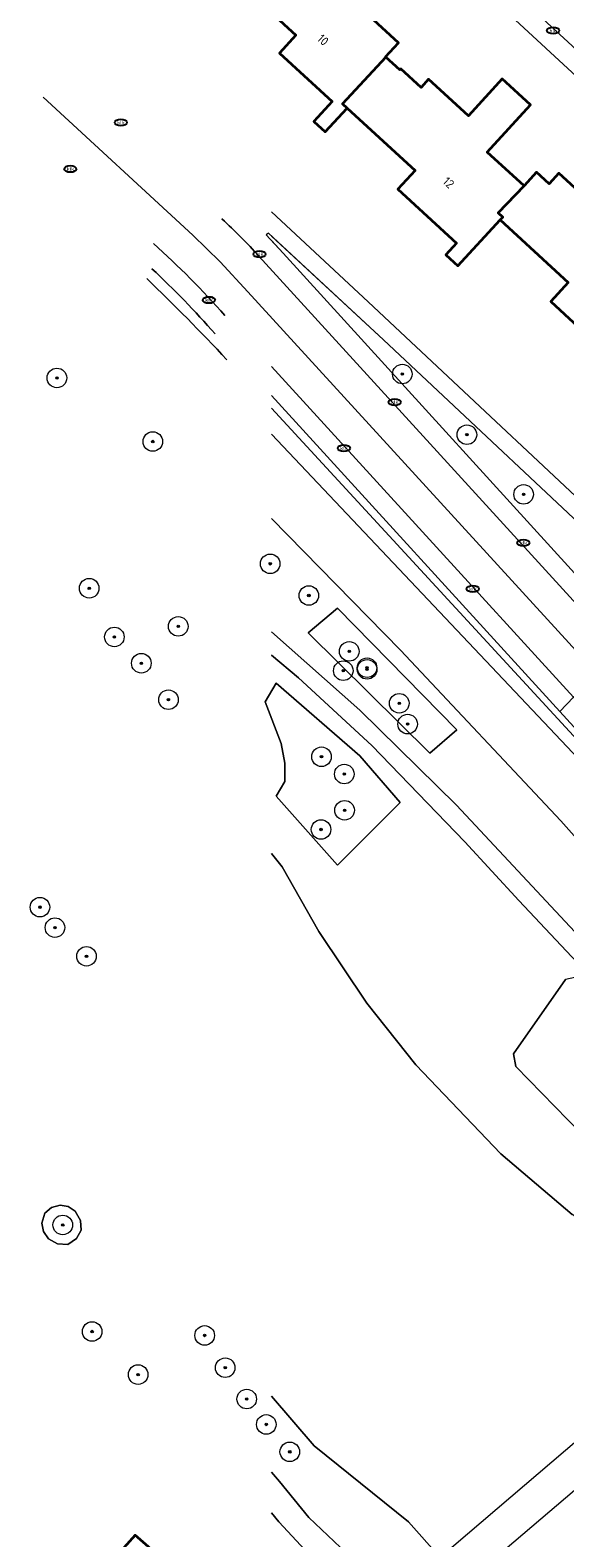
# Model space of a CAD drawing. Header units: metres. Extents: x 103671 to 105190, y 427150 to 429171.
# Tile 187 of 256: x 103672 to 103726, y 428289 to 428443. Entities that reach past the tile are written whole.
import ezdxf
from ezdxf.enums import TextEntityAlignment as Align

# ---------------------------------------------------------------- set-up
doc = ezdxf.new("R2010")
doc.units = ezdxf.units.M
for name, color, linetype, lineweight in [('B-WE-GR-BEPLANTING_CULTUUR_BOSPLANTSOEN-GV', 253, 'Continuous', 18), ('B-WE-GR-BEPLANTING_CULTUUR_HEESTERS-GV', 253, 'Continuous', 18), ('B-WE-GR-BOOM-S', 253, 'Continuous', 25), ('B-WE-IE-MEUBILAIR-S', 253, 'Continuous', 25), ('B-WE-KW-KUNSTWERK_DEK-GV', 253, 'Continuous', 18), ('B-WE-OG-BEBOUWING-GV', 253, 'Continuous', 35), ('B-WE-OG-BEBOUWING-T18', 7, 'Continuous', 18), ('B-WE-OG-TERREIN_BEGROEID-GV', 253, 'Continuous', 18), ('B-WE-OG-TERREIN_ERF-GV', 253, 'Continuous', 18), ('B-WE-OG-TERREIN_OEVER-GV', 253, 'Continuous', 18), ('B-WE-OG-WATER_SLOOT-GV', 253, 'Continuous', 18), ('B-WE-VH-GESLOTENVERHARDING-GV', 253, 'Continuous', 18), ('B-WE-VH-GESLOTENVERHARDING_ASFALT-GV', 253, 'Continuous', 18), ('B-WE-VH-OPENVERHARDING-GV', 253, 'Continuous', 18), ('B-WE-VH-OPENVERHARDING_BETONSTRAATSTEEN-GV', 253, 'Continuous', 18), ('B-WE-VH-OPENVERHARDING_TEGEL-GV', 253, 'Continuous', 18), ('B-WE-VW-MARKERING_PICTOGRAM-G', 253, 'Continuous', 18)]:
    doc.layers.add(name, color=color, linetype=linetype, lineweight=lineweight)
doc.styles.add('NLCS-ISO', font='NLCS-ISO.ttf')
doc.styles.add('NLCS-ISO-M500-T18', font='NLCS-ISO.ttf', dxfattribs={"height": 0.9})

# ---------------------------------------------------------------- blocks, each defined once
blk = doc.blocks.new('SIE-MEUBILAIR_PUT_KOLK-SO')
blk.add_ellipse((0, 0), major_axis=(1.25, 0), ratio=0.54)
at = {"style": 'NLCS-ISO'}
blk.add_text('klk', height=0.75, dxfattribs=at).set_placement((0.03, 0), align=Align.MIDDLE_CENTER)
blk = doc.blocks.new('SGR-BOOM_GBKN-SO')
at = {"linetype": 'ByBlock', "lineweight": 18}
h = blk.add_hatch(color=0, dxfattribs=at)
h.dxf.hatch_style = 1
edge = h.paths.add_edge_path()
edge.add_arc((0, 0), 0.25, 0, 360)
at = {"color": 0, "linetype": 'ByBlock', "lineweight": 18}
for radius in [2, 0.25]:
    blk.add_circle((0, 0), radius, dxfattribs=at)
at = {"color": 0, "linetype": 'ByBlock', "lineweight": 18, "style": 'NLCS-ISO'}
blk.add_attdef('SOORT', (2.5, 0), '', height=1.5, dxfattribs=at)

msp = doc.modelspace()

# ---------------------------------------------------------------- linework, layer by layer
at = {"layer": 'B-WE-GR-BEPLANTING_CULTUUR_BOSPLANTSOEN-GV', "flags": 128}
for points in [[(103712.506, 428369.026), (103715.27, 428371.413), (103703.085, 428383.849), (103700.07, 428381.336)], [(103703.085, 428357.595), (103709.492, 428364.001), (103705.346, 428368.775), (103696.804, 428376.186), (103695.674, 428374.302), (103697.307, 428370.031), (103697.684, 428368.021), (103697.684, 428366.137), (103696.804, 428364.629)], [(103738.212, 428336.298), (103729.716, 428345.343), (103728.868, 428344.616), (103727.345, 428346.1), (103726.368, 428345.905), (103721.056, 428338.288), (103721.29, 428336.999), (103731.915, 428326.101), (103732.735, 428325.984), (103733.399, 428326.179), (103740.862, 428333.401)]]:
    msp.add_lwpolyline(points, close=True, dxfattribs=at)
msp.add_lwpolyline([(103696.327, 428287.817), (103700.522, 428284.058), (103700.632, 428284.184), (103701.889, 428285.626), (103699.774, 428287.532), (103697.093, 428290.453), (103696.327, 428291.369)], dxfattribs=at)
at = {"layer": 'B-WE-GR-BEPLANTING_CULTUUR_HEESTERS-GV', "flags": 128}
msp.add_lwpolyline([(103673.026, 428320.114), (103673.544, 428319.374), (103674.445, 428318.871), (103675.526, 428318.816), (103676.395, 428319.399), (103676.874, 428320.263), (103676.821, 428321.265), (103676.276, 428322.21), (103675.554, 428322.697), (103674.722, 428322.826), (103673.846, 428322.589), (103673.175, 428321.995), (103672.875, 428320.984)], close=True, dxfattribs=at)
at = {"layer": 'B-WE-KW-KUNSTWERK_DEK-GV', "flags": 128}
msp.add_lwpolyline([(103746.81, 428310.303), (103750.38, 428313.345), (103750.543, 428313.484), (103748.137, 428316.325), (103743.606, 428312.455), (103713.566, 428286.792), (103710.092, 428283.825), (103712.611, 428281.161), (103715.834, 428283.907)], close=True, dxfattribs=at)
at = {"layer": 'B-WE-OG-BEBOUWING-GV', "flags": 128}
for points in [[(103696.327, 428444.736), (103698.826, 428442.434), (103697.155, 428440.62), (103702.54, 428435.661), (103700.672, 428433.633), (103701.822, 428432.573), (103704.06, 428435.003), (103703.589, 428435.437), (103708.03, 428440.191), (103707.992, 428440.226), (103709.314, 428441.674), (103706.367, 428444.366), (103710.823, 428449.246), (103707.683, 428452.138), (103704.148, 428448.299), (103700.593, 428451.572), (103699.749, 428450.669), (103696.327, 428453.866)], [(103731.754, 428422.8), (103725.692, 428428.336), (103724.714, 428427.266), (103723.413, 428428.454), (103722.141, 428427.06), (103719.488, 428424.288), (103719.973, 428423.841), (103719.709, 428423.555), (103726.656, 428417.157), (103724.867, 428415.214), (103730.432, 428410.088)]]:
    msp.add_lwpolyline(points, dxfattribs=at)
for points in [[(103719.709, 428423.555), (103719.973, 428423.841), (103719.488, 428424.288), (103722.141, 428427.06), (103718.387, 428430.488), (103722.813, 428435.335), (103719.91, 428437.986), (103716.461, 428434.209), (103712.373, 428437.941), (103711.611, 428437.107), (103709.542, 428438.997), (103709.449, 428438.895), (103708.03, 428440.191), (103703.589, 428435.437), (103704.06, 428435.003), (103711.012, 428428.6), (103709.257, 428426.694), (103715.23, 428421.192), (103714.136, 428420.004), (103715.382, 428418.856)], [(103692.9, 428279.71), (103692.941, 428279.757), (103686.164, 428285.677), (103686.21, 428285.73), (103682.39, 428289.08), (103680.67, 428287.13), (103684.5, 428283.78), (103682.26, 428281.22), (103682.193, 428281.144), (103688.976, 428275.219), (103688.95, 428275.19), (103690.36, 428273.95), (103691.23, 428274.94), (103690.83, 428275.28), (103691.71, 428276.28), (103690.69, 428277.18)]]:
    msp.add_lwpolyline(points, close=True, dxfattribs=at)
at = {"layer": 'B-WE-OG-TERREIN_BEGROEID-GV', "flags": 128}
for points in [[(103707.791, 428411.29), (103696.016, 428422.189), (103695.784, 428422.042), (103697.539, 428420.171), (103733.192, 428380.957), (103736.468, 428384.351), (103733.84, 428386.812)], [(103712.506, 428369.026), (103700.07, 428381.336), (103703.085, 428383.849), (103715.27, 428371.413)], [(103703.085, 428357.595), (103696.804, 428364.629), (103697.684, 428366.137), (103697.684, 428368.021), (103697.307, 428370.031), (103695.674, 428374.302), (103696.804, 428376.186), (103705.346, 428368.775), (103709.492, 428364.001)]]:
    msp.add_lwpolyline(points, close=True, dxfattribs=at)
at = {"layer": 'B-WE-OG-TERREIN_BEGROEID-GV'}
for points in [[(103690.575, 428411.898, 0.0259411), (103684.104, 428418.572)], [(103683.575, 428417.564, -0.0152932), (103691.758, 428409.269)]]:
    msp.add_lwpolyline(points, format="xyb", dxfattribs=at)
at = {"layer": 'B-WE-OG-TERREIN_BEGROEID-GV', "flags": 128}
for points in [[(103696.327, 428404.309), (103733.593, 428363.853), (103734.548, 428362.329), (103735.374, 428361.111), (103737.048, 428359.626), (103739.092, 428357.757), (103743.099, 428353.301), (103755.713, 428339.276), (103763.996, 428329.77), (103764.166, 428329.914), (103764.102, 428329.99), (103764.692, 428330.505), (103755.775, 428340.459), (103744.427, 428352.893), (103725.802, 428373.301), (103696.327, 428405.595)], [(103737.27, 428349.311), (103725.888, 428362.104), (103709.508, 428379.574), (103696.327, 428393.038)], [(103696.327, 428381.444), (103705.362, 428373.434), (103715.239, 428363.704), (103726.82, 428351.314)], [(103729.716, 428345.343), (103721.609, 428353.973), (103716.085, 428359.971), (103706.574, 428369.828), (103699.092, 428376.735), (103696.327, 428379.044)], [(103696.327, 428358.774), (103697.431, 428357.426), (103701.172, 428350.818), (103706.08, 428343.476), (103711.086, 428337.178), (103719.786, 428328.082), (103727.054, 428321.857)], [(103731.915, 428326.101), (103721.29, 428336.999), (103721.056, 428338.288), (103726.368, 428345.905)], [(103696.327, 428295.509), (103697.152, 428294.567), (103700.141, 428290.897), (103704.03, 428287.208), (103708.633, 428282.897), (103709.886, 428284.035), (103710.092, 428283.825), (103713.566, 428286.792), (103710.32, 428290.442), (103706.64, 428293.412), (103700.675, 428298.216), (103696.327, 428303.286)]]:
    msp.add_lwpolyline(points, dxfattribs=at)
at = {"layer": 'B-WE-OG-TERREIN_ERF-GV', "flags": 128}
for points in [[(103696.327, 428424.384), (103706.223, 428415.173), (103736.079, 428387.154), (103737.791, 428385.547), (103759.748, 428408.448), (103759.079, 428409.066), (103696.327, 428467.072)], [(103730.432, 428410.088), (103724.867, 428415.214), (103726.656, 428417.157), (103719.709, 428423.555), (103715.382, 428418.856), (103714.136, 428420.004), (103715.23, 428421.192), (103709.257, 428426.694), (103711.012, 428428.6), (103704.06, 428435.003), (103701.822, 428432.573), (103700.672, 428433.633), (103702.54, 428435.661), (103697.155, 428440.62), (103698.826, 428442.434), (103696.327, 428444.736)], [(103706.367, 428444.366), (103709.314, 428441.674), (103707.992, 428440.226), (103708.03, 428440.191), (103709.449, 428438.895), (103709.542, 428438.997), (103711.611, 428437.107), (103712.373, 428437.941), (103716.461, 428434.209), (103719.91, 428437.986), (103722.813, 428435.335), (103718.387, 428430.488), (103722.141, 428427.06), (103723.413, 428428.454), (103724.714, 428427.266), (103725.692, 428428.336), (103731.754, 428422.8)]]:
    msp.add_lwpolyline(points, dxfattribs=at)
at = {"layer": 'B-WE-OG-TERREIN_OEVER-GV'}
msp.add_lwpolyline([(103691.758, 428409.269, 0.0152932), (103683.575, 428417.564)], format="xyb", dxfattribs=at)
at = {"layer": 'B-WE-OG-TERREIN_OEVER-GV', "flags": 128}
msp.add_lwpolyline([(103696.327, 428401.66), (103730.658, 428365.329), (103733.947, 428360.162), (103734.271, 428360.55), (103736.082, 428358.887), (103735.854, 428358.658), (103740.251, 428354.483), (103754.167, 428338.776), (103763.023, 428328.942), (103763.996, 428329.77), (103755.713, 428339.276), (103743.099, 428353.301), (103739.092, 428357.757), (103737.048, 428359.626), (103735.374, 428361.111), (103734.548, 428362.329), (103733.593, 428363.853), (103696.327, 428404.309)], dxfattribs=at)
at = {"layer": 'B-WE-OG-WATER_SLOOT-GV', "flags": 128}
for points in [[(103795.726, 428285.833), (103792.958, 428291.186), (103789.406, 428297.049), (103782.833, 428307.027), (103781.668, 428308.813), (103775.172, 428316.002), (103773.405, 428317.538), (103765.516, 428326.111), (103763.023, 428328.942), (103754.167, 428338.776), (103740.251, 428354.483), (103735.854, 428358.658), (103735.556, 428358.36), (103733.721, 428359.891), (103733.947, 428360.162), (103730.658, 428365.329), (103696.327, 428401.66)], [(103696.327, 428393.038), (103709.508, 428379.574), (103725.888, 428362.104), (103737.27, 428349.311), (103746.63, 428339.618), (103759.398, 428325.862), (103761.539, 428322.772), (103768.253, 428314.94), (103779.372, 428302.826), (103781.985, 428297.82), (103784.555, 428292.898), (103786.478, 428289.536), (103789.572, 428284.125)], [(103777.216, 428281.77), (103771.101, 428291.131), (103763.822, 428297.867), (103760.642, 428300.192), (103746.81, 428310.303), (103743.606, 428312.455), (103738.071, 428315.122), (103732.767, 428318.185), (103727.054, 428321.857), (103719.786, 428328.082), (103711.086, 428337.178), (103706.08, 428343.476), (103701.172, 428350.818), (103697.431, 428357.426), (103696.327, 428358.774)], [(103696.327, 428303.286), (103700.675, 428298.216), (103706.64, 428293.412), (103710.32, 428290.442), (103713.566, 428286.792)]]:
    msp.add_lwpolyline(points, dxfattribs=at)
at = {"layer": 'B-WE-VH-GESLOTENVERHARDING-GV', "flags": 128}
for points in [[(103696.327, 428379.044), (103699.092, 428376.735), (103706.574, 428369.828), (103716.085, 428359.971), (103721.609, 428353.973), (103729.716, 428345.343), (103738.212, 428336.298), (103740.862, 428333.401), (103750.581, 428322.778), (103750.682, 428322.668), (103750.977, 428322.345), (103753, 428323.441), (103752.707, 428323.754), (103744.222, 428332.821), (103742.109, 428335.067), (103731.139, 428346.724), (103726.82, 428351.314), (103715.239, 428363.704), (103705.362, 428373.434), (103696.327, 428381.444)], [(103696.327, 428291.369), (103697.093, 428290.453), (103699.774, 428287.532), (103701.889, 428285.626), (103702.596, 428284.948), (103704.431, 428283.191), (103706.633, 428281.081), (103708.633, 428282.897), (103704.03, 428287.208), (103700.141, 428290.897), (103697.152, 428294.567), (103696.327, 428295.509)]]:
    msp.add_lwpolyline(points, dxfattribs=at)
msp.add_lwpolyline([(103674.445, 428318.871), (103673.544, 428319.374), (103673.026, 428320.114), (103672.875, 428320.984), (103673.175, 428321.995), (103673.846, 428322.589), (103674.722, 428322.826), (103675.554, 428322.697), (103676.276, 428322.21), (103676.821, 428321.265), (103676.874, 428320.263), (103676.395, 428319.399), (103675.526, 428318.816)], close=True, dxfattribs=at)
at = {"layer": 'B-WE-VH-GESLOTENVERHARDING_ASFALT-GV'}
for points in [[(103695.045, 428419.852, 0.0249375), (103691.27, 428423.656)], [(103684.263, 428421.147, -0.0287121), (103691.571, 428413.792)]]:
    msp.add_lwpolyline(points, format="xyb", dxfattribs=at)
at = {"layer": 'B-WE-VH-GESLOTENVERHARDING_ASFALT-GV', "flags": 128}
msp.add_lwpolyline([(103696.327, 428408.583), (103727.21, 428374.759), (103731.819, 428379.529), (103695.045, 428419.852)], dxfattribs=at)
at = {"layer": 'B-WE-VH-OPENVERHARDING-GV', "flags": 128}
msp.add_lwpolyline([(103696.327, 428467.072), (103759.079, 428409.066), (103759.748, 428408.448), (103761.167, 428407.236), (103762.501, 428408.623), (103761.974, 428409.089), (103761.822, 428409.232), (103760.432, 428410.538), (103737.826, 428431.458), (103718.023, 428449.707), (103707.77, 428459.233), (103696.327, 428469.78)], dxfattribs=at)
msp.add_lwpolyline([(103746.81, 428310.303), (103750.38, 428313.345), (103750.543, 428313.484), (103748.137, 428316.325), (103743.606, 428312.455), (103713.566, 428286.792), (103710.092, 428283.825), (103712.611, 428281.161), (103715.834, 428283.907)], close=True, dxfattribs=at)
at = {"layer": 'B-WE-VH-OPENVERHARDING_BETONSTRAATSTEEN-GV', "flags": 128}
msp.add_lwpolyline([(103696.327, 428469.78), (103707.77, 428459.233), (103718.023, 428449.707), (103737.826, 428431.458), (103760.432, 428410.538), (103774.294, 428425.575), (103786.196, 428438.592), (103781.928, 428442.873), (103764.032, 428423.579), (103762.09, 428421.837), (103760.498, 428421.375), (103758.483, 428421.519), (103756.551, 428422.483), (103755.573, 428423.435), (103728.126, 428448.725), (103728.044, 428448.775), (103720.683, 428455.572), (103708.694, 428466.555), (103698.141, 428476.257), (103696.327, 428477.941)], dxfattribs=at)
at = {"layer": 'B-WE-VH-OPENVERHARDING_TEGEL-GV', "flags": 128}
for points in [[(103696.327, 428421.901), (103707.791, 428411.29), (103733.84, 428386.812), (103736.468, 428384.351), (103737.791, 428385.547), (103736.079, 428387.154), (103706.223, 428415.173), (103696.327, 428424.384)], [(103695.045, 428419.852), (103731.819, 428379.529), (103733.192, 428380.957), (103697.539, 428420.171), (103696.327, 428421.463)], [(103696.327, 428405.595), (103725.802, 428373.301), (103727.21, 428374.759), (103696.327, 428408.583)], [(103790.331, 428304.622), (103786.959, 428308.705), (103785.516, 428310.317), (103766.081, 428332.032), (103757.39, 428341.704), (103748.249, 428351.716), (103727.21, 428374.759), (103725.802, 428373.301), (103744.427, 428352.893), (103755.775, 428340.459), (103764.692, 428330.505), (103764.102, 428329.99), (103764.166, 428329.914), (103766.455, 428327.194), (103767.179, 428327.815), (103784.364, 428308.56), (103784.951, 428307.747), (103792.712, 428295.953)]]:
    msp.add_lwpolyline(points, dxfattribs=at)
at = {"layer": 'B-WE-VH-OPENVERHARDING_TEGEL-GV'}
for points in [[(103691.27, 428423.656, -0.0249375), (103695.045, 428419.852)], [(103691.571, 428413.792, 0.0287121), (103684.263, 428421.147)], [(103684.104, 428418.572, -0.0259411), (103690.575, 428411.898)]]:
    msp.add_lwpolyline(points, format="xyb", dxfattribs=at)
at = {"layer": 'B-WE-VW-MARKERING_PICTOGRAM-G', "flags": 128}
for points in [[(103673.002, 428436.105), (103688.304, 428422.007)], [(103688.304, 428422.007), (103691.072, 428419.259)], [(103691.072, 428419.259), (103693.904, 428416.213)], [(103693.904, 428416.213), (103707.412, 428401.438)], [(103707.412, 428401.438), (103729.269, 428377.531)]]:
    msp.add_lwpolyline(points, dxfattribs=at)

# ---------------------------------------------------------------- block references
at = {"layer": 'B-WE-GR-BOOM-S', "xscale": 0.5, "yscale": 0.5, "zscale": 0.5}
for p in [(103674.4, 428407.4), (103709.7, 428407.8), (103684.2, 428400.9), (103716.3, 428401.6), (103722.1, 428395.5), (103696.2, 428388.4), (103677.7, 428385.9), (103700.145, 428385.156), (103686.8, 428382), (103680.273, 428380.917), (103704.275, 428379.445), (103683.029, 428378.231), (103703.668, 428377.472), (103706.097, 428377.776), (103706.1, 428377.6), (103685.8, 428374.5), (103709.385, 428374.136), (103710.245, 428372.009), (103701.443, 428368.67), (103703.77, 428366.899), (103703.8, 428363.2), (103701.392, 428361.234), (103672.667, 428353.291), (103674.2, 428351.2), (103677.426, 428348.27), (103675, 428320.8), (103678, 428309.9), (103689.5, 428309.5), (103691.6, 428306.2), (103682.7, 428305.5), (103693.8, 428303), (103695.8, 428300.4), (103698.2, 428297.6)]:
    msp.add_blockref('SGR-BOOM_GBKN-SO', p, dxfattribs=at)
at = {"layer": 'B-WE-IE-MEUBILAIR-S', "xscale": 0.5, "yscale": 0.5, "zscale": 0.5}
for p in [(103725.11, 428442.92), (103680.93, 428433.51), (103675.77, 428428.77), (103695.11, 428420.07), (103689.94, 428415.37), (103708.92, 428404.93), (103703.73, 428400.23), (103722.07, 428390.54), (103716.9, 428385.84)]:
    msp.add_blockref('SIE-MEUBILAIR_PUT_KOLK-SO', p, dxfattribs=at)

# ---------------------------------------------------------------- texts
at = {"layer": 'B-WE-OG-BEBOUWING-T18', "style": 'NLCS-ISO-M500-T18'}
for s, p in [('10', (103701.592, 428441.972)), ('12', (103714.423, 428427.374))]:
    msp.add_text(s, height=0.9, rotation=317.4, dxfattribs=at).set_placement(p, align=Align.MIDDLE)

doc.saveas('drawing.dxf')
